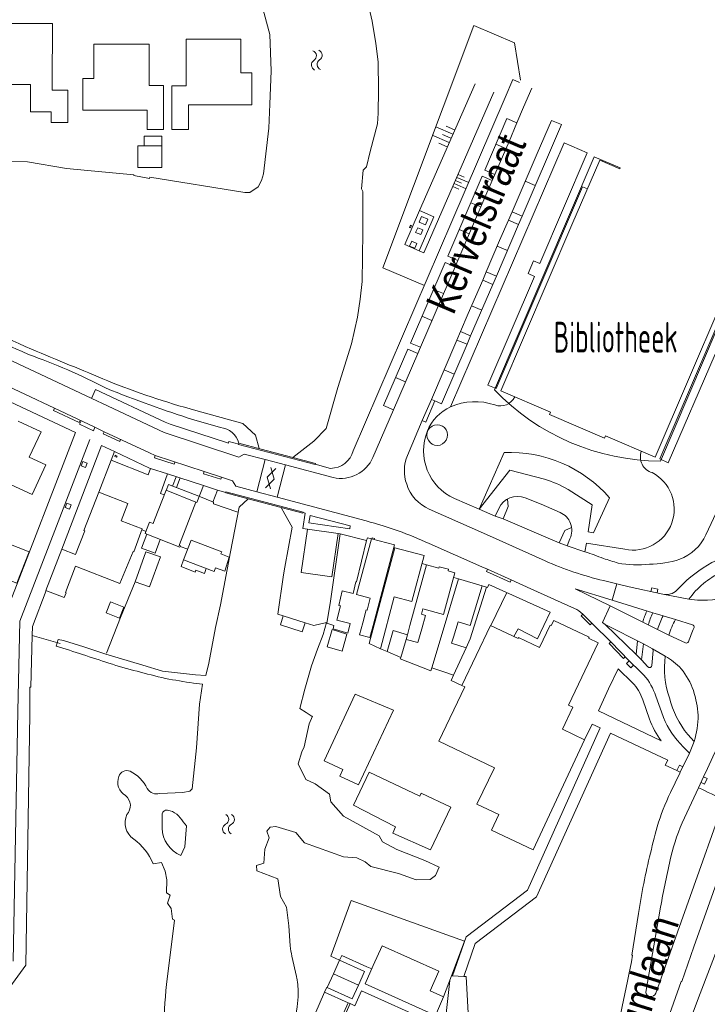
# Model space of a CAD drawing. Header units: metres. Extents: x 111546 to 149831, y 498798 to 507863.
# Tile 57 of 256: x 112703 to 112726, y 500532 to 500565. Entities that reach past the tile are written whole.
import ezdxf

# ---------------------------------------------------------------- set-up
doc = ezdxf.new("R2010")
doc.units = ezdxf.units.M
doc.layers.add('bladindeling', color=7, linetype='Continuous', lineweight=5)
doc.styles.get("Standard").update_dxf_attribs({"font": 'isocp-ie.shx'})
doc.styles.add('Zaanstad', font='ARIALN.TTF')

# ---------------------------------------------------------------- blocks, each defined once
blk = doc.blocks.new('S05')
at = {"color": 0}
for centre, radius, start, end in [((0.934, 0.069368), 1.049, 26.4737935, 153.5262065), ((2.814, 1.038498), 1.065, 208.1530903, 331.8469097), ((0.945, -1.060632), 1.049, 26.4737935, 153.5262065), ((2.825, -0.089502), 1.065, 208.1530903, 331.8469097)]:
    blk.add_arc(centre, radius, start, end, dxfattribs=at)
blk = doc.blocks.new('S04')
at = {"color": 0}
for p, q in [((-10, 0), (-10, -10)), ((-5, 0), (-5, -20)), ((0, 0), (0, -10)), ((5, 0), (5, -20)), ((10, 0), (10, -10))]:
    blk.add_line(p, q, dxfattribs=at)
blk = doc.blocks.new('S012')
at = {"color": 0}
for p, q in [((1.184, 2.05), (0, 0)), ((1.398, 0.001), (0.216, 2.05)), ((1.182, -2.049), (0, 0)), ((1.398, 0.001), (0.214, -2.049))]:
    blk.add_line(p, q, dxfattribs=at)

msp = doc.modelspace()

# ---------------------------------------------------------------- linework, layer by layer
at = {"layer": 'bladindeling'}
for p, q in [((112703.6662, 500562.304), (112703.6662, 500562.4949)), ((112715.9987, 500558.2579), (112717.8692, 500562.519)), ((112707.3474, 500560.4278), (112707.3472, 500560.7529)), ((112718.5627, 500560.4839), (112718.9, 500560.3379)), ((112706.754, 500560.4275), (112707.3474, 500560.4278)), ((112719.8879, 500559.0941), (112719.5481, 500559.2402)), ((112717.7192, 500558.5228), (112718.0555, 500558.3784)), ((112719.3248, 500557.7845), (112719.4475, 500558.0694)), ((112717.3327, 500557.6218), (112717.6692, 500557.4775)), ((112718.9538, 500556.9209), (112718.611, 500557.0673)), ((112718.4617, 500555.7761), (112718.583, 500556.0575)), ((112716.469, 500555.6113), (112716.8042, 500555.4674)), ((112718.0888, 500554.9123), (112717.7481, 500555.0597)), ((112716.082, 500554.7101), (112716.4162, 500554.5664)), ((112717.5945, 500553.7665), (112717.7159, 500554.0487)), ((112717.164, 500552.7675), (112716.8264, 500552.9125)), ((112715.197, 500552.6543), (112715.5328, 500552.5105)), ((112708.4206, 500551.2278), (112709.3114, 500550.9732)), ((112718.841, 500550.1333), (112718.0028, 500548.2278)), ((112713.0998, 500549.2904), (112711.4982, 500549.7154)), ((112712.4929, 500549.7378), (112713.0142, 500549.5993)), ((112707.7037, 500549.0047), (112707.8241, 500549.3208)), ((112707.9614, 500549.2765), (112707.8369, 500548.9534)), ((112709.2098, 500548.8637), (112709.0556, 500548.4686)), ((112709.9444, 500548.3021), (112710.2479, 500548.5773)), ((112714.2123, 500547.8358), (112711.2134, 500548.6371)), ((112718.5426, 500547.993), (112718.6616, 500548.257)), ((112706.6729, 500547.5331), (112706.8128, 500547.4804)), ((112713.2629, 500547.412), (112713.3351, 500547.3982)), ((112721.0513, 500547.2357), (112720.9542, 500547.0007)), ((112707.96, 500546.9758), (112708.2149, 500546.8814)), ((112715.1674, 500546.9345), (112715.1392, 500546.9421)), ((112716.2288, 500546.3626), (112716.0851, 500546.4012)), ((112717.3107, 500545.8919), (112717.147, 500545.9364)), ((112722.6269, 500545.7168), (112722.1788, 500545.8293)), ((112724.6404, 500545.5052), (112724.8572, 500545.7224)), ((112718.3947, 500544.3201), (112718.9273, 500545.4309)), ((112723.2712, 500543.3459), (112722.2344, 500544.3552)), ((112702.9932, 500543.9911), (112703.9342, 500543.7209)), ((112715.5919, 500544.0124), (112715.5496, 500543.8575)), ((112714.684, 500543.5439), (112714.9131, 500543.445)), ((112723.8465, 500543.4798), (112723.8045, 500542.9849)), ((112722.6697, 500542.8693), (112723.1497, 500542.4012)), ((112723.4966, 500541.8272), (112723.7233, 500541.1793)), ((112725.2245, 500540.4314), (112725.0073, 500540.6605)), ((112725.0673, 500540.0322), (112724.8584, 500540.2479)), ((112707.357, 500537.5178), (112707.3527, 500537.961)), ((112723.5954, 500532.0109), (112724.0959, 500534.8633)), ((112707.5009, 500532.2689), (112707.7718, 500534.4226)), ((112714.448, 500532.9036), (112714.7476, 500533.567)), ((112714.7476, 500533.567), (112716.6492, 500532.7183)), ((112711.7134, 500533.2204), (112711.8664, 500532.5375)), ((112716.6492, 500532.7183), (112716.3527, 500532.0537)), ((112713.105, 500532.6229), (112712.9002, 500532.1643)), ((112713.9468, 500532.2469), (112713.105, 500532.6229)), ((112711.9265, 500531.9017), (112711.9266, 500531.8495)), ((112712.8124, 500532.0112), (112713.6054, 500531.6552)), ((112713.2682, 500530.9036), (112713.6054, 500531.6552)), ((112713.6054, 500531.6552), (112713.6673, 500531.6277))]:
    msp.add_line(p, q, dxfattribs=at)
for points in [[(112701.4399, 500559.2059), (112701.5986, 500559.5847), (112701.9664, 500559.8767), (112702.1963, 500559.9111), (112702.8283, 500559.8938), (112704.1439, 500559.67), (112706.4051, 500559.4588), (112706.3986, 500559.4374), (112706.9275, 500559.3384), (112706.9361, 500559.3791), (112710.1281, 500558.8628), (112710.3044, 500558.8626), (112710.5839, 500559.0582), (112710.6914, 500559.2623), (112710.756, 500559.4921), (112710.933, 500561.0243), (112710.9679, 500561.8324), (112711.0114, 500562.9454), (112710.9712, 500564.1683), (112710.6281, 500565.4641), (112710.5959, 500565.6015), (112710.583, 500565.7993), (112710.5618, 500566.3043), (112710.5524, 500566.939)], [(112714.2741, 500565.2051), (112714.4122, 500564.6194), (112714.5316, 500563.8724), (112714.6071, 500563.2579), (112714.627, 500562.2961), (112714.6071, 500561.5252), (112714.5873, 500561.1715), (112714.3448, 500560.2455), (112714.2216, 500559.7209), (112714.1064, 500559.6096), (112714.0467, 500558.9858), (112714.0904, 500558.8943), (112714.0904, 500558.4333), (112714.0985, 500557.5272), (112714.0746, 500555.8781), (112714.007, 500555.278), (112713.9156, 500554.6819), (112713.7129, 500553.7797), (112713.2595, 500552.3139), (112712.8664, 500550.9423), (112712.4492, 500550.5171), (112711.7424, 500549.9679)], [(112703.6662, 500562.4949), (112703.6676, 500564.5424), (112701.6045, 500564.5434), (112701.6038, 500563.3511)], [(112719.3912, 500562.6423), (112719.1876, 500563.8884), (112717.8252, 500564.4767), (112714.7658, 500556.331), (112716.1681, 500555.7431)], [(112703.6281, 500561.5764), (112702.928, 500561.5766), (112702.9282, 500562.4952), (112701.6124, 500562.4956), (112701.6038, 500563.3511)], [(112710.8154, 500549.8941), (112710.1062, 500550.0802), (112709.9337, 500549.9794), (112707.4253, 500550.8009), (112698.7507, 500554.8774), (112691.7503, 500558.1882), (112687.7457, 500560.0787), (112686.1255, 500560.7623), (112683.1893, 500561.9939), (112682.0015, 500562.4892), (112681.6855, 500561.7243), (112682.7665, 500561.2775), (112685.8644, 500559.981), (112686.4581, 500559.7286)], [(112713.7758, 500550.1841), (112717.0897, 500557.8857), (112718.8783, 500562.0542), (112719.1389, 500562.6542), (112719.3539, 500562.5585)], [(112703.6662, 500562.304), (112704.184, 500562.304), (112704.184, 500561.2118), (112703.6279, 500561.2118), (112703.6281, 500561.5764)], [(112719.7717, 500562.3668), (112719.496, 500561.7307), (112719.2727, 500561.2077), (112719.0058, 500560.5823), (112718.5254, 500559.4725), (112718.4346, 500559.2653), (112717.8155, 500557.8172), (112717.281, 500556.5766), (112717.1915, 500556.3671), (112716.028, 500553.6655), (112715.9383, 500553.4581), (112715.1279, 500551.5645), (112714.4364, 500549.9691)], [(112715.9846, 500556.9094), (112716.1444, 500556.8361), (112718.4937, 500562.2314)], [(112715.5902, 500550.0343), (112716.0914, 500551.2027), (112716.3984, 500551.9158), (112717.2548, 500553.9104), (112717.3778, 500554.1958), (112717.638, 500554.8053), (112718.1205, 500555.9208), (112718.2419, 500556.2028), (112718.6889, 500557.2501), (112718.9844, 500557.9313), (112719.1086, 500558.2173), (112719.9481, 500560.1715), (112720.4311, 500561.2864)], [(112719.2727, 500561.2077), (112718.9342, 500561.3508), (112718.1914, 500559.6168), (112718.5254, 500559.4725)], [(112719.1086, 500558.2173), (112719.4475, 500558.0694), (112720.7689, 500561.144), (112720.4311, 500561.2864)], [(112707.3472, 500560.7529), (112706.7538, 500560.7525), (112706.754, 500560.4275)], [(112721.637, 500558.9918), (112721.4789, 500559.0596), (112718.5768, 500552.2778), (112718.2958, 500552.3984), (112719.8604, 500556.0463), (112719.6449, 500556.1444), (112719.8262, 500556.573), (112720.0427, 500556.4839), (112721.6332, 500560.192), (112720.8546, 500560.5274), (112717.0405, 500551.6705)], [(112706.754, 500560.4275), (112706.5338, 500560.4273), (112706.5343, 500559.7006), (112706.7545, 500559.7008), (112707.3479, 500559.7011), (112707.3474, 500560.4278)], [(112732.1451, 500560.3372), (112732.2889, 500560.2562), (112726.6793, 500549.2407), (112726.395, 500549.0329), (112725.6148, 500547.3688)], [(112722.739, 500559.6877), (112721.8707, 500560.0644), (112718.5152, 500552.2333)], [(112722.739, 500559.6877), (112722.7287, 500559.664), (112722.0503, 500559.9541), (112721.1195, 500557.7804), (112718.7326, 500552.2039), (112720.3988, 500551.4853), (112720.3651, 500551.4061), (112722.2113, 500550.617), (112722.2431, 500550.6913), (112723.912, 500549.9751), (112727.2407, 500557.723), (112726.5594, 500558.0119), (112726.5696, 500558.0357)], [(112710.535, 500548.8146), (112709.8272, 500549.0006), (112709.7225, 500549.1822), (112709.348, 500549.3062), (112708.766, 500549.4933), (112707.1256, 500550.0291), (112706.9332, 500550.1165), (112705.4117, 500550.8291), (112705.0997, 500550.9786), (112701.3754, 500552.7255), (112698.4879, 500554.0864), (112697.8234, 500554.3941), (112694.5126, 500555.9657), (112691.8728, 500557.2149), (112691.487, 500557.4017), (112688.7703, 500558.6849), (112687.3253, 500559.3619), (112686.4581, 500559.7286)], [(112718.4346, 500559.2653), (112718.0995, 500559.4092), (112716.9463, 500556.7207), (112717.281, 500556.5766)], [(112727.2407, 500557.723), (112727.3979, 500557.6576), (112724.0722, 500549.9146), (112724.3548, 500549.7852), (112725.9248, 500553.4343), (112726.1222, 500553.3557), (112726.315, 500553.8059), (112726.1181, 500553.8884), (112727.821, 500557.859), (112727.0247, 500558.2166), (112727.439, 500559.1879)], [(112702.2199, 500545.0272), (112704.4468, 500550.7993), (112701.6913, 500552.0864), (112701.6134, 500551.9197), (112697.9518, 500553.6442), (112690.4249, 500557.2052), (112686.6692, 500558.9863), (112685.6556, 500556.8478)], [(112718.2419, 500556.2028), (112718.583, 500556.0575), (112719.3248, 500557.7845), (112718.9844, 500557.9313)], [(112724.0885, 500549.8463), (112727.4461, 500557.6726), (112726.5696, 500558.0357)], [(112717.1915, 500556.3671), (112716.8561, 500556.5126), (112715.695, 500553.8086), (112716.028, 500553.6655)], [(112717.3778, 500554.1958), (112717.7159, 500554.0487), (112718.4617, 500555.7761), (112718.1205, 500555.9208)], [(112716.3984, 500551.9158), (112716.5154, 500551.8642), (112716.7333, 500551.7685), (112717.5945, 500553.7665), (112717.2548, 500553.9104)], [(112715.9383, 500553.4581), (112715.6045, 500553.6007), (112714.7897, 500551.7078), (112715.1279, 500551.5645)], [(112709.9266, 500550.4165), (112709.5959, 500550.5013), (112709.5801, 500550.4421), (112707.6208, 500551.0838), (112707.4574, 500551.1471), (112705.1177, 500552.2443), (112704.9832, 500551.9485)], [(112716.0914, 500551.2027), (112716.2103, 500551.1499), (112716.5154, 500551.8642)], [(112704.6009, 500551.2126), (112704.5682, 500551.1426), (112703.7046, 500551.5479), (112703.7374, 500551.6175)], [(112708.4832, 500551.5451), (112710.0699, 500551.1027), (112710.4908, 500550.7116), (112710.6155, 500550.2651)], [(112705.0997, 500550.9786), (112705.0441, 500550.8633), (112704.5763, 500551.0828), (112704.6324, 500551.1978)], [(112702.5138, 500551.187), (112703.2958, 500550.8217), (112702.8891, 500549.9758), (112703.4502, 500549.7138), (112702.9851, 500548.7181), (112701.9954, 500549.1803), (112702.131, 500549.4703)], [(112702.5739, 500544.4715), (112703.8087, 500547.6593), (112704.928, 500550.5709)], [(112705.9612, 500550.5718), (112705.9299, 500550.5026), (112705.3795, 500550.7598), (112705.4117, 500550.8291)], [(112709.493, 500548.7902), (112709.2098, 500548.8637), (112708.7388, 500549.0248), (112707.5367, 500549.4139), (112706.9653, 500549.5996), (112706.9349, 500549.6105), (112705.7567, 500550.1636), (112705.3159, 500550.3695), (112703.9808, 500546.8907)], [(112705.7567, 500550.1636), (112705.6453, 500549.8733), (112705.2287, 500548.7959)], [(112706.9653, 500549.5996), (112706.8831, 500549.3881), (112705.6453, 500549.8733)], [(112707.7865, 500549.8133), (112707.7612, 500549.7402), (112707.1014, 500549.9541), (112707.1256, 500550.0291)], [(112707.5367, 500549.4139), (112707.2956, 500548.7591), (112707.4254, 500548.7114)], [(112709.348, 500549.3062), (112709.3224, 500549.2328), (112708.744, 500549.4182), (112708.766, 500549.4933)], [(112718.0028, 500548.2278), (112719.0276, 500549.5379), (112720.1919, 500549.2321)], [(112707.493, 500548.8614), (112707.5696, 500549.0565), (112708.5909, 500548.6628), (112709.0782, 500548.4591), (112709.0783, 500548.4127), (112709.8983, 500548.1278)], [(112708.487, 500548.4701), (112708.5249, 500548.454), (112708.7388, 500549.0248)], [(112720.9894, 500548.8857), (112721.8028, 500548.3709), (112721.6618, 500547.4663), (112721.8415, 500547.4359), (112722.3843, 500548.6136)], [(112717.1781, 500548.5835), (112718.0028, 500548.2278), (112718.5426, 500547.993), (112718.809, 500547.9046), (112720.4005, 500547.2168), (112720.6931, 500547.0946), (112720.9542, 500547.0007), (112721.5575, 500546.7937)], [(112718.9518, 500548.5706), (112718.9815, 500548.3191), (112718.809, 500547.9046)], [(112719.5525, 500548.6093), (112720.0888, 500548.3931), (112720.7182, 500548.1182)], [(112709.9444, 500548.3021), (112709.6535, 500546.8005), (112709.3169, 500545.0198), (112709.1471, 500544.2553), (112708.9196, 500543.0563), (112708.8207, 500542.643), (112708.4741, 500542.6648), (112707.3673, 500542.794), (112706.7012, 500542.9873), (112705.4671, 500543.359), (112704.7204, 500543.6032), (112704.0434, 500543.8195), (112703.8654, 500543.8533), (112703.7975, 500543.6309)], [(112711.3477, 500548.2875), (112711.4727, 500548.058), (112711.7199, 500547.6303), (112711.4743, 500546.2828), (112711.4359, 500546.0274), (112711.2371, 500544.7032), (112711.4199, 500544.6495)], [(112720.2173, 500546.4914), (112718.245, 500547.3736), (112716.3281, 500548.235)], [(112712.0906, 500548.1158), (112712.1642, 500548.0993), (112712.078, 500547.585), (112712.2354, 500547.5625)], [(112721.1088, 500547.6156), (112720.8776, 500547.5099), (112720.6931, 500547.0946)], [(112706.8403, 500547.3874), (112706.6621, 500546.9146), (112707.1198, 500546.7508), (112707.2859, 500547.2149)], [(112714.2237, 500547.1794), (112714.2502, 500547.2651), (112714.3845, 500547.2345)], [(112721.2101, 500544.8984), (112719.7383, 500545.5585), (112719.0789, 500545.8516), (112718.2853, 500546.2123), (112718.0869, 500546.2961), (112716.32, 500547.0811)], [(112721.5575, 500546.7937), (112721.6036, 500547.0905), (112722.8921, 500546.8822)], [(112708.0753, 500546.5245), (112707.996, 500546.3007), (112708.4588, 500546.1177), (112708.4837, 500546.1796), (112708.7748, 500546.0678), (112708.8389, 500546.2326)], [(112715.5496, 500543.8575), (112715.9407, 500543.7477), (112716.0787, 500544.2144), (112716.2008, 500544.6631), (112716.062, 500544.7009), (112716.1114, 500544.8826), (112716.8087, 500544.6929), (112717.1898, 500546.094), (112716.9566, 500546.1574), (112716.9714, 500546.2121), (112716.6642, 500546.2957), (112716.6511, 500546.2477), (112716.2288, 500546.3626), (112715.6743, 500544.3243), (112715.5919, 500544.0124)], [(112719.0789, 500545.8516), (112719.0455, 500545.7814), (112718.2541, 500546.1389), (112718.2853, 500546.2123)], [(112705.486, 500543.3975), (112705.9535, 500544.5946), (112706.4504, 500545.7904)], [(112717.0773, 500543.7319), (112717.141, 500543.934), (112717.2958, 500544.4474), (112717.7041, 500544.3244), (112718.1045, 500545.6526), (112717.3107, 500545.8919), (112716.7555, 500544.0501), (112716.4112, 500542.9051), (112716.7789, 500542.7825)], [(112718.2521, 500545.6077), (112717.7017, 500543.876), (112717.5663, 500543.5781)], [(112718.1045, 500545.6526), (112718.2849, 500545.5977), (112718.3226, 500545.7018), (112720.3914, 500544.7749), (112719.9645, 500543.8738)], [(112725.3384, 500545.1738), (112725.0426, 500545.2037), (112724.1745, 500545.3714), (112723.0445, 500545.6199), (112722.6269, 500545.7168), (112722.469, 500545.1781), (112723.8374, 500544.7532)], [(112723.7713, 500545.4601), (112723.8032, 500545.5843), (112724.0051, 500545.5403), (112723.9798, 500545.4142)], [(112703.4561, 500545.5009), (112703.0016, 500544.2928), (112702.9932, 500543.9911), (112702.939, 500542.2567), (112702.9148, 500542.2567), (112702.9117, 500541.3504)], [(112722.3998, 500544.9816), (112721.2325, 500545.5594), (112722.4698, 500545.1791)], [(112723.6803, 500544.3423), (112722.4017, 500544.9784), (112722.1416, 500544.4254), (112722.2344, 500544.3552), (112723.5231, 500543.704)], [(112721.7894, 500544.3955), (112721.7326, 500544.3411), (112721.426, 500544.6499), (112721.4808, 500544.7042)], [(112722.4201, 500543.7689), (112721.8157, 500544.3668), (112721.7894, 500544.3955), (112721.4808, 500544.7042)], [(112725.1664, 500544.3435), (112724.5943, 500544.52), (112724.1788, 500544.6514), (112723.8374, 500544.7532)], [(112702.5739, 500544.4715), (112702.5077, 500541.4435), (112702.3474, 500533.0498)], [(112712.1616, 500544.4108), (112712.4518, 500544.3182), (112712.8797, 500544.4276), (112712.7591, 500544.0172), (112712.5718, 500543.5315), (112712.3673, 500542.9686), (112712.1435, 500542.18), (112711.982, 500541.5374), (112712.1948, 500541.402), (112712.3969, 500541.2665), (112712.4033, 500541.2751), (112712.2935, 500541.0215), (112712.1213, 500540.2457), (112712.0503, 500540.0802), (112711.9275, 500539.6784), (112712.1759, 500539.1495), (112712.4982, 500539.0006), (112712.9813, 500538.66), (112713.0152, 500538.3975), (112713.4466, 500537.9153), (112714.6496, 500537.2575), (112714.7524, 500537.0616), (112715.2357, 500536.7986), (112716.1767, 500536.4252), (112716.66, 500536.2073), (112716.5414, 500535.9321), (112716.3584, 500535.7947), (112715.8854, 500535.7845), (112715.2923, 500535.9897), (112714.3683, 500536.2254), (112714.1772, 500536.3848), (112713.8936, 500536.525), (112713.4509, 500536.5494), (112712.1337, 500537.02), (112711.8504, 500537.3668), (112711.1714, 500537.5762), (112710.9887, 500537.5529), (112710.8659, 500537.4111), (112710.9473, 500537.1874), (112710.8004, 500536.8153), (112710.7739, 500536.3444), (112710.5223, 500536.2672), (112710.5305, 500536.0843), (112711.2417, 500535.8167), (112711.3331, 500535.2187), (112711.5362, 500534.8664)], [(112718.6611, 500537.9701), (112718.4158, 500537.4454), (112719.8181, 500536.7899), (112721.5434, 500540.4813), (112720.799, 500540.8365), (112721.1539, 500541.58), (112721.0027, 500541.6523), (112722.0009, 500543.7445), (112721.6772, 500543.8989), (112721.692, 500543.9299), (112720.5101, 500544.4939), (112720.4258, 500544.3172), (112720.3852, 500544.3367), (112720.0271, 500543.5859), (112719.3291, 500543.9189), (112719.3118, 500543.8826), (112718.3847, 500544.325), (112717.4227, 500542.309), (112717.5237, 500542.2608)], [(112723.6803, 500544.3423), (112723.9965, 500544.192), (112724.3781, 500544.0035), (112724.9306, 500543.7362)], [(112715.5919, 500544.0124), (112715.109, 500544.1542), (112714.9131, 500543.445)], [(112719.1693, 500543.9505), (112719.3078, 500544.2152), (112719.9645, 500543.8738)], [(112714.9131, 500543.445), (112715.3666, 500543.247), (112715.5496, 500543.8575)], [(112716.7789, 500542.7825), (112717.1449, 500542.6507), (112717.5663, 500543.5781), (112717.0773, 500543.7319)], [(112722.4201, 500543.7689), (112722.3649, 500543.7147), (112722.8505, 500543.22), (112722.9057, 500543.2744)], [(112723.5348, 500542.6524), (112723.4198, 500542.7675), (112723.0438, 500543.1339), (112722.4201, 500543.7689)], [(112723.455, 500543.1677), (112723.2712, 500543.3459), (112723.3243, 500543.8045)], [(112723.669, 500542.9397), (112723.455, 500543.1677), (112723.5231, 500543.704)], [(112724.2529, 500543.2969), (112723.825, 500543.5377), (112723.5231, 500543.704)], [(112715.3666, 500543.247), (112715.3547, 500543.2064), (112716.3797, 500542.8004), (112716.4112, 500542.9051)], [(112723.0438, 500543.1339), (112722.9538, 500543.0415), (112723.1016, 500542.8974), (112723.1917, 500542.9899)], [(112717.1449, 500542.6507), (112717.0667, 500542.4785), (112717.4227, 500542.309)], [(112724.116, 500540.4443), (112722.0058, 500541.4533), (112722.3506, 500542.1932), (112722.6697, 500542.8693)], [(112708.4076, 500542.3855), (112708.7118, 500542.3502), (112708.6084, 500541.6819)], [(112718.5157, 500539.5463), (112716.6527, 500540.4352), (112717.5237, 500542.2608)], [(112724.1898, 500541.2319), (112724.1781, 500541.2663), (112723.9318, 500541.9495)], [(112708.3682, 500538.8351), (112708.5051, 500540.2168), (112708.6084, 500541.6819)], [(112702.9117, 500541.3504), (112702.7724, 500532.9201), (112701.6566, 500531.3943)], [(112721.5434, 500540.4813), (112721.7949, 500541.0111), (112722.0658, 500540.8829), (112719.6236, 500535.434), (112717.5613, 500533.8654), (112717.1124, 500532.5582)], [(112717.4908, 500532.5341), (112717.8692, 500533.6418), (112719.9315, 500535.2087), (112722.4158, 500540.7116), (112724.3345, 500539.8007), (112724.2553, 500539.6373), (112724.6389, 500539.4526), (112724.7546, 500539.3956)], [(112724.7383, 500539.3647), (112724.7546, 500539.3956), (112725.0673, 500540.0322), (112725.2245, 500540.4314)], [(112724.8947, 500537.8587), (112725.3714, 500538.8743), (112725.5417, 500539.2405), (112725.6726, 500539.5238), (112725.8511, 500539.9079), (112726.1131, 500540.4533)], [(112726.8446, 500540.1019), (112726.6294, 500539.5238), (112726.4901, 500539.1368), (112726.2428, 500538.4696), (112723.932, 500531.9729)], [(112724.6389, 500539.4526), (112724.728, 500539.634), (112724.8442, 500539.5779)], [(112718.5157, 500539.5463), (112717.9301, 500538.3188), (112718.6611, 500537.9701)], [(112724.7383, 500539.3647), (112724.5833, 500539.0415), (112724.4282, 500538.7183)], [(112725.5417, 500539.2405), (112725.6587, 500539.1862), (112725.5716, 500538.9988), (112725.4547, 500539.0534)], [(112707.2732, 500538.6774), (112708.0469, 500538.7123), (112708.2839, 500538.7601), (112708.3682, 500538.8351)], [(112708.0565, 500537.7254), (112708.1764, 500537.5953), (112708.117, 500536.8932), (112707.9819, 500536.6036)], [(112722.2268, 500523.4132), (112723.535, 500526.9237), (112725.4211, 500531.9638), (112726.9961, 500536.0458), (112727.5964, 500537.6261), (112727.6938, 500537.965)], [(112726.3379, 500536.6726), (112725.2134, 500533.5322), (112724.8054, 500532.3688), (112724.7916, 500532.3702), (112723.7036, 500529.304), (112722.6035, 500526.207), (112722.0094, 500524.5525)], [(112707.7718, 500534.4226), (112707.708, 500534.457), (112707.6602, 500534.8203), (112707.5366, 500534.9963), (112707.5816, 500535.1339), (112707.6243, 500535.2646), (112707.5052, 500535.3499), (112707.513, 500535.777), (112707.4614, 500536.067), (112707.3379, 500536.3638), (112707.0513, 500536.3207)], [(112723.5037, 500535.525), (112723.3902, 500534.847), (112723.357, 500534.6483), (112723.1282, 500533.2505), (112723.1551, 500533.247)], [(112713.3112, 500533.0845), (112713.0175, 500533.2156), (112713.7022, 500535.0878), (112717.5118, 500533.7212), (112717.0768, 500532.5604)], [(112711.5362, 500534.8664), (112711.6119, 500534.2335), (112711.66, 500533.5609)], [(112713.9468, 500532.2469), (112714.154, 500532.7061), (112713.3112, 500533.0845), (112713.105, 500532.6229)], [(112713.3112, 500533.0845), (112713.3852, 500533.2427), (112714.2245, 500532.8643), (112714.3959, 500532.7869)], [(112716.3527, 500532.0537), (112716.8104, 500531.8494), (112716.5331, 500531.2292), (112714.1714, 500532.2849), (112714.448, 500532.9036)], [(112716.8104, 500531.8494), (112717.0768, 500532.5604), (112717.1124, 500532.5582), (112717.4908, 500532.5341), (112717.5613, 500532.5307), (112717.6576, 500530.9053), (112717.6662, 500530.8072)], [(112717.0168, 500532.4001), (112716.8596, 500530.9947), (112716.8527, 500530.9156)], [(112712.8124, 500532.0112), (112712.8864, 500532.1712), (112712.9002, 500532.1643)], [(112712.9002, 500532.1643), (112713.7395, 500531.7876), (112713.9468, 500532.2469)], [(112716.507, 500529.4983), (112715.8757, 500529.7804), (112715.9273, 500529.8991), (112713.7825, 500530.8588), (112713.4007, 500531.0291), (112713.6673, 500531.6277), (112713.8272, 500531.5554), (112714.0525, 500532.0508), (112714.8231, 500531.7034), (112715.6126, 500531.349), (112716.4124, 500530.9964), (112716.4554, 500531.0962), (112716.4772, 500531.1464)], [(112711.9266, 500531.8495), (112711.894, 500531.5142), (112711.7822, 500530.8313), (112711.617, 500530.1605), (112711.519, 500529.8268), (112711.4003, 500529.3315), (112711.335, 500528.9806), (112711.2937, 500528.6504), (112711.2782, 500528.4784), (112711.2782, 500528.3012), (112711.3023, 500528.1292), (112711.3711, 500527.7869), (112711.4554, 500527.2727), (112711.5517, 500526.6053), (112711.55, 500525.7023)], [(112713.2682, 500530.9036), (112712.4788, 500531.2596), (112712.8124, 500532.0112)]]:
    msp.add_lwpolyline(points, dxfattribs=at)
for points in [[(112704.6877, 500562.6927), (112705.0641, 500562.6929), (112705.0636, 500563.8406), (112706.9141, 500563.8415), (112706.9146, 500562.4529), (112707.3955, 500562.4531), (112707.396, 500560.9765), (112706.8534, 500560.9761), (112706.8532, 500561.6256), (112704.6881, 500561.6242)], [(112707.6754, 500560.9787), (112708.2378, 500560.9786), (112708.2378, 500561.8109), (112710.3659, 500561.8105), (112710.3659, 500562.8862), (112710.0001, 500562.8862), (112710.0001, 500564.0178), (112708.1638, 500564.0181), (112708.1635, 500562.4423), (112707.6757, 500562.4423)], [(112715.9987, 500558.2579), (112716.4767, 500558.0463), (112715.9846, 500556.9094), (112715.5066, 500557.121)], [(112716.2015, 500557.7809), (112716.2782, 500557.9725), (112716.0696, 500558.056), (112715.993, 500557.8642)], [(112715.6583, 500557.6925), (112715.7005, 500557.6727), (112715.7342, 500557.7448), (112715.692, 500557.7644)], [(112716.039, 500557.4519), (112716.1069, 500557.61), (112715.9373, 500557.6829), (112715.8694, 500557.525)], [(112715.8369, 500556.993), (112715.9057, 500557.1507), (112715.7359, 500557.2247), (112715.6671, 500557.067)], [(112709.9227, 500550.401), (112709.934, 500550.4447), (112710.6807, 500550.2479), (112711.7424, 500549.9679), (112712.5008, 500549.7679), (112712.4913, 500549.7317)], [(112705.7811, 500550.0424), (112705.8403, 500550.0148), (112705.8224, 500549.9763), (112705.7631, 500550.0037)], [(112705.7799, 500550.0363), (112705.7643, 500549.9982), (112705.8236, 500549.9739), (112705.8391, 500550.0121)], [(112711.2134, 500548.6371), (112711.4982, 500549.7154), (112710.8154, 500549.8941), (112710.535, 500548.8146)], [(112704.636, 500549.6877), (112704.692, 500549.8306), (112704.835, 500549.7746), (112704.7789, 500549.6316)], [(112703.45, 500545.5031), (112703.9808, 500546.8907), (112704.4428, 500546.7125), (112704.7543, 500547.5023), (112704.7287, 500547.5123), (112705.2287, 500548.7959), (112706.2001, 500548.4228), (112705.976, 500547.8391), (112706.6869, 500547.5707), (112706.3995, 500546.7981), (112706.3816, 500546.8047), (112705.9394, 500545.7292), (112704.4497, 500546.3164), (112704.1114, 500545.4285), (112704.1274, 500545.4223), (112704.0667, 500545.2651)], [(112707.4846, 500548.8647), (112708.487, 500548.4701), (112707.939, 500547.0458), (112707.9265, 500547.0129), (112707.9681, 500546.9968), (112707.9526, 500546.9567), (112706.7856, 500547.4084), (112706.8329, 500547.5339), (112706.9315, 500547.7955), (112707.0532, 500547.7493), (112707.0992, 500547.868)], [(112712.0777, 500548.095), (112711.3477, 500548.2875), (112710.2479, 500548.5773), (112709.4896, 500548.7771), (112709.4972, 500548.8064), (112712.0952, 500548.134), (112712.0847, 500548.0931)], [(112704.0974, 500548.2883), (112704.1516, 500548.4314), (112704.2964, 500548.3766), (112704.2423, 500548.2336)], [(112712.2865, 500547.7704), (112712.3233, 500548.0179), (112713.6666, 500547.6653), (112713.6544, 500547.5721)], [(112712.0278, 500546.1045), (112713.0495, 500545.9548), (112713.2629, 500547.412), (112712.2354, 500547.5625)], [(112700.9301, 500546.3523), (112701.341, 500547.4049), (112702.8869, 500546.8014), (112702.476, 500545.7488)], [(112713.1169, 500544.3246), (112713.0997, 500544.2106), (112713.5876, 500544.0664), (112713.6652, 500544.3846), (112713.218, 500544.5007), (112713.3436, 500544.9801), (112713.2849, 500544.9947), (112713.4014, 500545.4911), (112713.7732, 500545.4029), (112713.8637, 500545.7919), (112713.8809, 500545.7876), (112714.2237, 500547.1794), (112713.3351, 500547.3982), (112712.9985, 500545.0606), (112712.8855, 500544.3993)], [(112714.3845, 500547.2345), (112713.8878, 500545.3661), (112714.3439, 500545.2448), (112714.2368, 500544.842), (112714.2108, 500544.849), (112714.0959, 500544.4166), (112713.9877, 500544.0126), (112714.335, 500543.9197), (112714.4432, 500544.3238), (112715.1619, 500547.0272)], [(112714.4036, 500547.2653), (112714.4855, 500547.2443), (112714.4777, 500547.2147), (112714.396, 500547.2359)], [(112708.3346, 500547.1872), (112709.3551, 500546.7937), (112709.3284, 500546.7247), (112709.6114, 500546.6217), (112709.4633, 500546.1502), (112709.1475, 500546.2563), (112709.1002, 500546.1327), (112708.0753, 500546.5245)], [(112714.3071, 500543.7206), (112714.684, 500543.5439), (112715.1492, 500545.2847), (112715.744, 500545.1258), (112716.157, 500546.6698), (112715.1674, 500546.9345)], [(112706.4457, 500545.7921), (112706.8061, 500546.7993), (112707.2956, 500546.6242), (112706.9352, 500545.617)], [(112705.9172, 500544.5668), (112706.0646, 500544.934), (112705.6174, 500545.1134), (112705.4702, 500544.7462)], [(112711.3252, 500544.3444), (112711.4199, 500544.6495), (112712.1616, 500544.4108), (112712.0625, 500544.112)], [(112712.8986, 500543.6046), (112713.3974, 500543.4583), (112713.5632, 500544.0343), (112713.0665, 500544.1891)], [(112712.8016, 500539.7782), (112713.4223, 500539.4896), (112713.3179, 500539.2649), (112713.9526, 500538.9698), (112715.122, 500541.4803), (112713.8422, 500542.0162)], [(112713.7768, 500538.2866), (112714.3059, 500539.4005), (112716.0102, 500538.5909), (112716.0567, 500538.6889), (112717.051, 500538.2166), (112716.3711, 500536.7851), (112715.0988, 500537.3456), (112715.196, 500537.5659)]]:
    msp.add_lwpolyline(points, close=True, dxfattribs=at)
for centre, radius, start, end in [((112936.3356, 501072.0742), 568.7762, 245.397101, 245.764618), ((112758.682, 500680.4882), 138.5793, 244.769263, 246.294634), ((112508.6311, 500083.3315), 508.8427, 67.235383, 67.547325), ((112695.9986, 500534.0062), 20.5967, 62.59939, 70.53879), ((112715.4879, 500577.3466), 26.7354, 248.12302, 254.81125), ((112720.1846, 500588.3609), 38.952, 247.81666, 252.42158), ((112724.12, 500557.6197), 7.7735, 223.86191, 269.7678), ((112718.714, 500552.2397), 0.5434, 249.97608, 333.99411), ((112717.6922, 500550.2755), 1.5397, 115.03873, 157.68706), ((112717.86, 500549.778), 2.0623, 71.10181, 113.41432), ((112709.2433, 500550.262), 0.7145, 14.81541, 84.52908), ((112716.5962, 500550.7193), 0.3479, 90.35419, 270.38235), ((112716.5963, 500550.7193), 0.3479, 270.35402, 90.38252), ((112717.8968, 500550.1912), 1.7611, 157.67879, 245.91358), ((112712.9996, 500550.4066), 0.8074, 271.0335, 344.00356), ((112713.3545, 500550.4444), 1.1817, 257.55583, 336.28576), ((112716.8582, 500549.5206), 1.3681, 157.94636, 199.4945), ((112719.0212, 500545.6629), 4.4741, 41.26189, 92.30804), ((112723.9655, 500549.984), 0.5497, 159.82142, 253.91122), ((112719.3732, 500546.2559), 3.0867, 58.42608, 74.62017), ((112723.1731, 500548.2333), 1.38, 258.24952, 62.36765), ((112716.8526, 500549.478), 1.3491, 197.8691, 247.12164), ((112719.2923, 500547.9647), 0.6951, 68.0102, 155.1342), ((112720.4656, 500547.5187), 0.6506, 334.21343, 67.15055), ((112710.4987, 500534.1446), 14.1859, 65.77247, 74.82395), ((112724.1837, 500548.0135), 1.5696, 290.72466, 335.74984), ((112719.198, 500539.1138), 8.0342, 68.21527, 72.92123), ((112727.1727, 500561.5106), 15.7489, 251.51599, 253.37279), ((112725.0472, 500557.5619), 12.0782, 246.42893, 256.26162), ((112723.3356, 500550.0323), 3.6736, 259.50136, 275.98846), ((112723.6741, 500549.8591), 3.4806, 270.73671, 287.81809), ((112727.7219, 500542.8501), 4.0567, 115.53186, 134.92481), ((112727.3881, 500543.5005), 2.8987, 115.56972, 144.01484), ((112724.2801, 500545.8817), 0.5212, 258.30741, 313.73975), ((112725.5036, 500547.9646), 2.7957, 266.6134, 294.35403), ((112720.8095, 500544.054), 0.9346, 44.08145, 64.61625), ((112726.1337, 500543.6752), 2.7445, 155.4544, 163.94984), ((112726.4496, 500543.5195), 2.8889, 154.71835, 163.45111), ((112729.9707, 500542.087), 6.3342, 156.11812, 160.59007), ((112726.549, 500543.3983), 2.2536, 150.15036, 164.42307), ((112725.1585, 500544.2759), 0.0681, 338.839, 83.30841), ((112729.0181, 500542.4792), 4.1894, 154.97606, 161.9524), ((112669.7284, 500435.7308), 113.151, 71.533365, 72.476675), ((112724.9599, 500543.8149), 0.0839, 249.60693, 333.27687), ((112723.7374, 500543.4723), 0.1094, 3.93255, 36.76912), ((112727.3132, 500542.8854), 3.0878, 172.34121, 198.82348), ((112723.0899, 500541.2888), 2.3207, 43.01579, 59.92176), ((112713.6156, 500569.2977), 27.4482, 252.95357, 257.0483), ((112723.7282, 500542.9878), 0.0764, 219.1164, 357.79713), ((112722.1771, 500541.4221), 1.8323, 16.72754, 42.18081), ((112722.964, 500541.3711), 2.361, 18.91474, 39.46942), ((112711.6512, 500564.0679), 21.9237, 258.98831, 261.49162), ((112722.1586, 500541.4102), 1.4015, 17.3073, 44.99318), ((112721.7298, 500541.0374), 3.6378, 4.29518, 17.58551), ((112727.56, 500542.7112), 3.2743, 194.54021, 218.77583), ((112722.2931, 500541.3238), 3.0643, 343.06916, 359.73876), ((112726.8471, 500542.3759), 3.3451, 200.96008, 215.26976), ((112727.1697, 500542.5374), 3.2533, 203.65844, 224.72803), ((112706.1714, 500539.1641), 0.285, 68.47684, 162.06431), ((112705.7313, 500538.3071), 1.2473, 25.60451, 64.10744), ((112706.3845, 500539.0625), 0.5199, 158.64274, 240.48776), ((112707.1778, 500539.0413), 0.3763, 211.25646, 284.69331), ((112732.3615, 500534.986), 8.7674, 154.80474, 162.88426), ((112738.1975, 500565.3484), 29.4174, 244.15094, 246.02225), ((112705.8539, 500538.2725), 0.4352, 316.99039, 50.88717), ((112706.7582, 500537.6953), 0.6497, 154.43786, 236.82978), ((112707.512, 500537.9639), 0.1594, 81.34441, 181.04267), ((112707.4067, 500537.4116), 0.7216, 25.77538, 79.67723), ((112731.3005, 500534.898), 7.057, 155.19428, 166.42895), ((112708.3584, 500537.5316), 1.0015, 180.79405, 247.91406), ((112752.6819, 500529.7596), 29.7424, 164.78289, 168.82273), ((112705.2458, 500535.5796), 1.9517, 22.31575, 53.6458), ((112757.2677, 500528.9804), 33.6895, 167.0088, 169.94343), ((112714.7009, 500533.8626), 3.0558, 185.66499, 192.13164), ((112658.1592, 500545.4191), 66.1258, 346.344504, 349.392803), ((112710.8969, 500532.3443), 0.9886, 8.20564, 11.27052), ((112708.9054, 500531.9314), 3.0212, 359.43584, 10.56629), ((112731.8321, 500529.8155), 24.4545, 174.24226, 182.05336), ((112723.7682, 500532.0316), 0.174, 186.83223, 340.28176)]:
    msp.add_arc(centre, radius, start, end, dxfattribs=at)

# ---------------------------------------------------------------- block references
at = {"layer": 'bladindeling', "zscale": 0.1719986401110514}
for name, p, xscale, yscale, rotation in [('S05', (112712.5221, 500563.6315), 0.1719986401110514, 0.1719986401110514, 274.9804505), ('S04', (112717.055, 500560.6843), 0.03091089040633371, 0.03091089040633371, 246.4518579), ('S04', (112717.2041, 500559.2697), 0.02203383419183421, 0.02203383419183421, 66.4666594), ('S012', (112711.1164, 500549.2395), 0.1719986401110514, 0.1719986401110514, 165.4301045), ('S05', (112709.5957, 500537.9718), 0.1719986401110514, 0.1719986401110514, 268.5599804)]:
    msp.add_blockref(name, p, dxfattribs=dict(at, xscale=xscale, yscale=yscale, rotation=rotation))

# ---------------------------------------------------------------- texts
at = {"layer": 'bladindeling', "color": 2, "style": 'Zaanstad'}
for s, rotation, p in [('Kervelstraat', 66.98244, (112717.1349, 500554.7132)), ('Rosariumlaan', 72.75287, (112722.5668, 500527.3999))]:
    msp.add_text(s, height=1.031992, rotation=rotation, dxfattribs=at).set_placement(p)
at = {"layer": 'bladindeling', "color": 2, "width": 0.6652}
msp.add_text('Bibliotheek', height=1.031992, dxfattribs=at).set_placement((112720.5028, 500553.4908))

doc.saveas('drawing.dxf')
